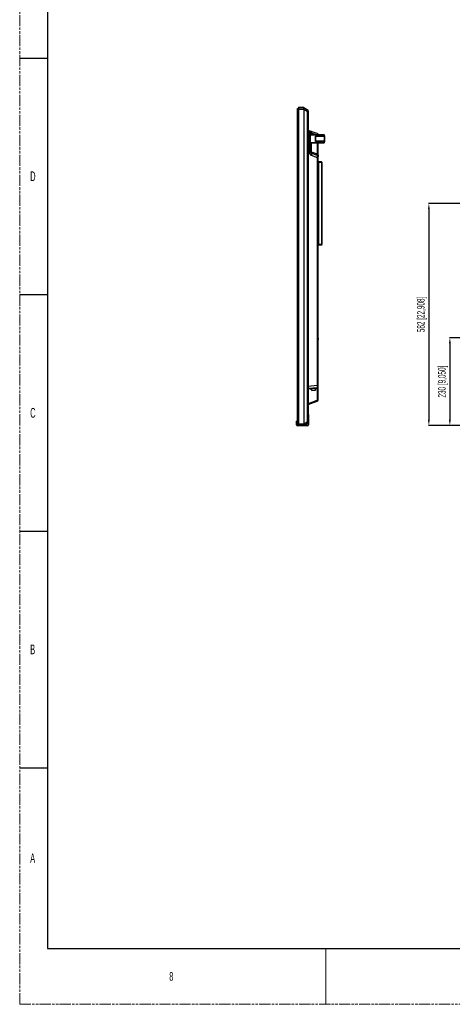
# Model space of a CAD drawing. Header units: millimetres. Extents: x -9020 to -2602, y 1105 to 6065.
# Tile 1 of 80: x -9020 to -7886, y 1105 to 3686. Entities that reach past the tile are written whole.
import ezdxf

# ---------------------------------------------------------------- set-up
doc = ezdxf.new("R2010")
doc.units = ezdxf.units.MM
doc.header["$LTSCALE"] = 65.395
doc.header["$PDSIZE"] = 0.05
doc.linetypes.add('PHANTOM', pattern=[0.8, 0.45, -0.05, 0.1, -0.05, 0.1, -0.05])
doc.layers.get('0').update_dxf_attribs({"linetype": 'CONTINUOUS'})
doc.layers.get('Defpoints').update_dxf_attribs({"linetype": 'CONTINUOUS'})
doc.styles.get("Standard").update_dxf_attribs({"font": 'GOTHIC.TTF', "width": 0.5})
doc.dimstyles.new('ISO-25', dxfattribs={"dimtxt": 2.5, "dimasz": 2.5, "dimexe": 1.25, "dimexo": 0.625, "dimtad": 1, "dimtxsty": 'STANDARD', "dimcen": 2.5, "dimadec": 0, "dimazin": 0, "dimtfac": 1, "dimtmove": 0, "dimatfit": 3, "dimfxl": 1, "dimarcsym": 0})

# ---------------------------------------------------------------- blocks, each defined once
blk = doc.blocks.new('*D15')
at = {"color": 3, "lineweight": -2}
for p, q in [((-6472.3, 2852.4), (-7894, 2852.4)), ((-7892.8, 2837.4), (-7892.8, 2637.5)), ((-6472.3, 2622.5), (-7894, 2622.5))]:
    blk.add_line(p, q, dxfattribs=at)
at = {"color": 3}
for points in [[(-7890.3, 2837.4), (-7895.3, 2837.4), (-7892.8, 2852.4)], [(-7895.3, 2637.5), (-7890.3, 2637.5), (-7892.8, 2622.5)]]:
    blk.add_solid(points, dxfattribs=at)
at = {"layer": 'Defpoints', "color": 0}
for p in [(-6471.7, 2852.4), (-7892.8, 2622.5), (-6471.7, 2622.5)]:
    blk.add_point(p, dxfattribs=at)
at = {"color": 2, "insert": (-7910.7, 2737.4), "char_height": 20, "attachment_point": 5, "rotation": 90}
blk.add_mtext('230 [9,050]', dxfattribs=at)
blk = doc.blocks.new('*D17')
at = {"color": 3, "lineweight": -2}
for p, q in [((-6463.8, 3204.4), (-7949.2, 3204.4)), ((-7947.9, 3189.4), (-7947.9, 2637.5)), ((-6463.8, 2622.5), (-7949.2, 2622.5))]:
    blk.add_line(p, q, dxfattribs=at)
at = {"color": 3}
for points in [[(-7945.4, 3189.4), (-7950.4, 3189.4), (-7947.9, 3204.4)], [(-7950.4, 2637.5), (-7945.4, 2637.5), (-7947.9, 2622.5)]]:
    blk.add_solid(points, dxfattribs=at)
at = {"layer": 'Defpoints', "color": 0}
for p in [(-6463.2, 3204.4), (-7947.9, 2622.5), (-6463.2, 2622.5)]:
    blk.add_point(p, dxfattribs=at)
at = {"color": 2, "insert": (-7965.9, 2913.4), "char_height": 20, "attachment_point": 5, "rotation": 90}
blk.add_mtext('582 [22,908]', dxfattribs=at)

msp = doc.modelspace()

# ---------------------------------------------------------------- linework, layer by layer
at = {"color": 7, "linetype": 'PHANTOM', "lineweight": 0}
for q in [(-9020.26, 6065.25), (-2601.55, 1105.34)]:
    msp.add_line((-9020.26, 1105.34), q, dxfattribs=at)
msp.add_line((-8947.32, 5919.37), (-8947.32, 1251.22))
at = {"color": 7, "linetype": 'Continuous'}
for p, q in [((-9020.26, 3585.3), (-8947.32, 3585.3)), ((-8292.37, 2625.55), (-8292.37, 3452.97)), ((-8292.37, 3450.57), (-8290.37, 3450.57)), ((-8291.77, 2624.95), (-8291.77, 3453.57)), ((-8291.77, 3453.57), (-8290.37, 3453.57)), ((-8290.37, 2623.98), (-8290.37, 3454.52)), ((-8290.37, 3452.02), (-8275.77, 3452.02)), ((-8288.87, 2622.48), (-8288.87, 3456.02)), ((-8275.77, 3456.02), (-8288.87, 3456.02)), ((-8288.87, 3451.52), (-8275.77, 3451.52)), ((-8275.77, 3452.02), (-8275.77, 3456.02)), ((-8275.77, 3455.82), (-8266.47, 3450.45)), ((-8275.77, 3452.02), (-8275.77, 3451.92)), ((-8275.77, 3451.92), (-8275.77, 2626.58)), ((-8275.77, 3451.92), (-8266.47, 3446.55)), ((-8266.47, 3446.55), (-8266.47, 2631.95)), ((-8264.47, 3446.55), (-8266.47, 3446.55)), ((-8264.47, 3446.99), (-8264.47, 2631.95)), ((-8264.47, 3392.25), (-8263.81, 3392.25)), ((-8240.4, 3387.49), (-8263.81, 3396.01)), ((-8263.81, 2724.9), (-8263.81, 3392.25)), ((-8263.81, 3392.25), (-8261.3, 3391.34)), ((-8261.3, 3391.34), (-8261.3, 3339.94)), ((-8261.3, 3391.34), (-8258.67, 3391.34)), ((-8258.67, 3391.34), (-8258.67, 3339.94)), ((-8258.67, 3391.34), (-8256.04, 3389.42)), ((-8258.67, 3386.25), (-8223.3, 3385.02)), ((-8258.67, 3384.26), (-8237.8, 3383.53)), ((-8256.04, 3389.42), (-8256.04, 3386.16)), ((-8256.04, 3389.42), (-8246.13, 3385.82)), ((-8244.68, 3381.09), (-8237.8, 3381.21)), ((-8244.68, 3366.43), (-8244.68, 3381.09)), ((-8237.8, 3381.21), (-8237.8, 3383.53)), ((-8237.8, 3383.53), (-8221.37, 3383.02)), ((-8237.8, 3381.21), (-8221.67, 3381.48)), ((-8223.5, 3383.09), (-8223.28, 3383.08)), ((-8222.6, 3381.46), (-8221.85, 3381.48)), ((-8222.07, 3383.04), (-8221.94, 3383.04)), ((-8221.85, 3381.48), (-8221.67, 3381.48)), ((-8221.53, 3383.02), (-8221.38, 3383.02)), ((-8221.38, 3383.02), (-8221.37, 3383.02)), ((-8221.37, 3364.5), (-8221.37, 3383.02)), ((-8237.8, 3363.99), (-8258.67, 3363.26)), ((-8223.3, 3362.5), (-8258.67, 3361.27)), ((-8256.04, 3361.36), (-8256.04, 3339.94)), ((-8237.8, 3366.31), (-8244.68, 3366.43)), ((-8243.77, 3380.11), (-8222.63, 3380.48)), ((-8243.77, 3367.41), (-8243.77, 3380.11)), ((-8222.31, 3379.49), (-8243.77, 3379.11)), ((-8222.31, 3368.03), (-8243.77, 3368.41)), ((-8222.63, 3367.04), (-8243.77, 3367.41)), ((-8240.4, 3361.91), (-8240.4, 3334.25)), ((-8237.8, 3363.99), (-8237.8, 3366.31)), ((-8221.67, 3366.04), (-8237.8, 3366.31)), ((-8221.37, 3364.5), (-8237.8, 3363.99)), ((-8237.77, 2689.77), (-8237.77, 3362)), ((-8222.31, 3379.49), (-8222.31, 3368.03)), ((-8221.4, 3379.49), (-8222.31, 3379.49)), ((-8221.4, 3368.03), (-8222.31, 3368.03)), ((-8221.4, 3379.49), (-8221.4, 3368.03)), ((-8256.04, 3339.94), (-8261.3, 3339.94)), ((-8256.04, 3339.94), (-8240.4, 3334.25)), ((-8240.4, 3330.49), (-8256.04, 3336.18)), ((-8256.04, 3330.54), (-8240.4, 3324.85)), ((-8240.4, 3324.85), (-8240.4, 2726.95)), ((-8240.38, 3324.85), (-8240.4, 3324.85)), ((-8237.77, 3324.85), (-8240.4, 3324.85)), ((-8240.35, 3324.85), (-8240.38, 3324.85)), ((-8238.84, 3324.85), (-8240.35, 3324.85)), ((-8237.77, 3324.85), (-8238.5, 3324.85)), ((-8237.82, 3327.37), (-8237.82, 3327.36)), ((-8237.82, 3327.37), (-8237.82, 3327.35)), ((-8237.82, 3327.36), (-8237.82, 3327.35)), ((-8237.78, 3327.36), (-8237.78, 3327.35)), ((-8237.78, 3327.36), (-8237.78, 3327.35)), ((-8237.78, 3327.05), (-8237.78, 3327.03)), ((-8237.77, 3326.73), (-8237.77, 3326.73)), ((-8237.77, 3326.73), (-8237.77, 3326.73)), ((-8229.37, 3312), (-8237.77, 3312)), ((-8236.97, 3312.35), (-8236.97, 3313.35)), ((-8229.37, 3313.35), (-8236.97, 3313.35)), ((-8236.97, 3312), (-8236.97, 3096.7)), ((-8229.37, 3312.35), (-8229.37, 3313.35)), ((-8229.37, 3312), (-8229.37, 3096.7)), ((-8227.37, 3097.35), (-8227.37, 3311.35)), ((-8229.37, 3096.7), (-8237.77, 3096.7)), ((-8236.97, 3096.35), (-8236.97, 3095.35)), ((-8229.37, 3095.35), (-8236.97, 3095.35)), ((-8229.37, 3096.35), (-8229.37, 3095.35)), ((-9020.26, 2965.31), (-8947.32, 2965.31)), ((-8237.77, 2851.1), (-8237.67, 2851.1)), ((-8237.77, 2850.35), (-8237.67, 2850.35)), ((-8237.77, 2848.85), (-8237.67, 2848.85)), ((-8237.77, 2848.1), (-8237.67, 2848.1)), ((-8237.67, 2851.1), (-8237.67, 2848.1)), ((-8263.81, 2724.9), (-8264.47, 2724.9)), ((-8263.89, 2683.35), (-8263.89, 2718.85)), ((-8240.4, 2726.95), (-8263.81, 2724.9)), ((-8263.8, 2721.68), (-8263.8, 2721.79)), ((-8263.66, 2718.97), (-8263.65, 2718.97)), ((-8263.55, 2719.02), (-8263.58, 2719.02)), ((-8241.42, 2721.02), (-8263.56, 2719.08)), ((-8257.96, 2719.57), (-8257.83, 2718.08)), ((-8242.88, 2719.38), (-8257.83, 2718.08)), ((-8243.34, 2718.84), (-8257.29, 2717.62)), ((-8256.79, 2717.66), (-8256.96, 2719.66)), ((-8254.95, 2714.5), (-8255.24, 2717.8)), ((-8254.41, 2714.05), (-8254.75, 2717.84)), ((-8254.42, 2714.13), (-8245.55, 2714.9)), ((-8254.41, 2714.05), (-8245.55, 2714.82)), ((-8245.88, 2718.62), (-8245.55, 2714.82)), ((-8245.38, 2718.66), (-8245.09, 2715.37)), ((-8243.84, 2718.8), (-8244.01, 2720.79)), ((-8243.01, 2720.88), (-8242.88, 2719.38)), ((-8237.77, 2726.95), (-8240.4, 2726.95)), ((-8239.84, 2689.77), (-8239.84, 2721.5)), ((-8263.81, 2677.49), (-8240.4, 2686.01)), ((-8263.34, 2680.16), (-8240.82, 2688.36)), ((-8239.84, 2689.77), (-8237.77, 2689.77)), ((-8263.89, 2683.35), (-8264.47, 2683.35)), ((-8293.57, 2633.63), (-8295.07, 2633.63)), ((-8295.07, 2624.23), (-8295.07, 2633.63)), ((-8262.97, 2651.33), (-8264.47, 2651.33)), ((-8262.97, 2648.33), (-8264.47, 2648.33)), ((-8262.97, 2651.33), (-8262.97, 2624.23)), ((-8293.57, 2630.63), (-8295.07, 2630.63)), ((-8295.07, 2624.23), (-8293.57, 2624.23)), ((-8292.37, 2627.95), (-8290.37, 2627.95)), ((-8292.07, 2621.23), (-8292.07, 2622.73)), ((-8265.97, 2621.23), (-8292.07, 2621.23)), ((-8291.77, 2624.95), (-8290.37, 2624.95)), ((-8290.37, 2626.48), (-8275.77, 2626.48)), ((-8288.87, 2626.98), (-8275.77, 2626.98)), ((-8275.77, 2622.48), (-8288.87, 2622.48)), ((-8275.77, 2626.58), (-8266.47, 2631.95)), ((-8275.77, 2622.68), (-8266.47, 2628.05)), ((-8275.77, 2626.58), (-8275.77, 2626.48)), ((-8275.77, 2622.48), (-8275.77, 2626.48)), ((-8264.47, 2631.95), (-8266.47, 2631.95)), ((-8265.97, 2621.23), (-8265.97, 2622.73)), ((-8264.47, 2624.23), (-8262.97, 2624.23)), ((-9020.26, 2345.32), (-8947.32, 2345.32)), ((-9020.26, 1725.33), (-8947.32, 1725.33)), ((-8947.32, 1251.22), (-2674.49, 1251.22))]:
    msp.add_line(p, q, dxfattribs=at)
at = {"color": 3, "linetype": 'Continuous'}
for p, q in [((-8229.37, 3312.35), (-8236.97, 3312.35)), ((-8229.37, 3096.35), (-8236.97, 3096.35)), ((-8293.57, 2624.23), (-8293.57, 2633.63)), ((-8289.7, 2622.73), (-8292.07, 2622.73)), ((-8265.97, 2622.73), (-8275.68, 2622.73)), ((-8264.47, 2631.95), (-8264.47, 2624.23))]:
    msp.add_line(p, q, dxfattribs=at)
at = {"color": 7, "linetype": 'Continuous', "lineweight": 0}
msp.add_line((-8217.92, 1251.22), (-8217.92, 1105.34), dxfattribs=at)
at = {"color": 7, "linetype": 'Continuous'}
for points in [[(-8228.12, 3381.37), (-8227.76, 3381.38), (-8227.4, 3381.38)], [(-8227.05, 3381.39), (-8226.7, 3381.4), (-8226.35, 3381.4), (-8225.64, 3381.41)], [(-8225.64, 3381.41), (-8225.29, 3381.42), (-8224.93, 3381.43)], [(-8224.58, 3381.43), (-8224.23, 3381.44), (-8223.88, 3381.44)], [(-8223.55, 3381.45), (-8223.22, 3381.45), (-8222.9, 3381.46)], [(-8222.88, 3383.07), (-8222.69, 3383.06), (-8222.52, 3383.06), (-8222.36, 3383.05), (-8222.21, 3383.05)], [(-8237.78, 3327.05), (-8237.78, 3327.04), (-8237.78, 3327.03)], [(-8264.47, 2717.4), (-8264.47, 2717.43), (-8264.47, 2717.47), (-8264.47, 2717.52), (-8264.46, 2717.56), (-8264.46, 2717.61), (-8264.46, 2717.65), (-8264.45, 2717.7), (-8264.44, 2717.75), (-8264.44, 2717.8), (-8264.43, 2717.84), (-8264.42, 2717.89), (-8264.41, 2717.94), (-8264.4, 2717.99), (-8264.38, 2718.03), (-8264.37, 2718.08)], [(-8264.37, 2718.08), (-8264.36, 2718.12), (-8264.34, 2718.16), (-8264.33, 2718.21), (-8264.31, 2718.25), (-8264.3, 2718.28), (-8264.28, 2718.32), (-8264.26, 2718.36), (-8264.25, 2718.39), (-8264.23, 2718.43), (-8264.21, 2718.46), (-8264.2, 2718.49), (-8264.18, 2718.52), (-8264.16, 2718.54), (-8264.15, 2718.57), (-8264.13, 2718.6), (-8264.11, 2718.62), (-8264.1, 2718.64), (-8264.08, 2718.66), (-8264.06, 2718.69), (-8264.04, 2718.71), (-8264.03, 2718.73), (-8264.01, 2718.74), (-8263.99, 2718.76), (-8263.98, 2718.78), (-8263.96, 2718.79), (-8263.94, 2718.81), (-8263.92, 2718.82), (-8263.91, 2718.84), (-8263.89, 2718.85), (-8263.87, 2718.86), (-8263.86, 2718.88), (-8263.84, 2718.89), (-8263.82, 2718.9), (-8263.8, 2718.91), (-8263.79, 2718.92), (-8263.77, 2718.93), (-8263.75, 2718.93), (-8263.73, 2718.94), (-8263.71, 2718.95), (-8263.69, 2718.96), (-8263.68, 2718.96), (-8263.66, 2718.97)], [(-8263.65, 2718.97), (-8263.64, 2718.98), (-8263.62, 2718.98), (-8263.59, 2718.99), (-8263.57, 2718.99), (-8263.54, 2719), (-8263.52, 2719), (-8263.52, 2719)], [(-8263.52, 2719), (-8263.2, 2719.04), (-8262.82, 2719.09), (-8262.43, 2719.14), (-8262.04, 2719.19), (-8261.66, 2719.23), (-8261.27, 2719.27), (-8260.88, 2719.31), (-8260.49, 2719.35), (-8260.17, 2719.38)]]:
    msp.add_lwpolyline(points, dxfattribs=at)
for centre, radius, start, end in [((-8291.77, 3452.97), 0.6, 90, 180), ((-8288.87, 3454.52), 1.5, 90, 180), ((-8268.47, 3446.99), 4, 0, 60), ((-8263.47, 3396.95), 1, 180, 250), ((-8203.81, 3396.46), 60.15, 183.14975, 184.01466), ((-8262.67, 3391.34), 4, 0, 70), ((-8267.12, 3392.99), 11.64, 342.16482, 346.27359), ((-8241.77, 3383.73), 4, 26.8595, 70), ((-8223.37, 3383.02), 2, 0, 88), ((-8223.37, 3364.5), 2, 272, 0), ((-8254.67, 3339.94), 4, 180, 250), ((-8241.77, 3326.73), 4, 0, 70), ((-8241.77, 3326.73), 4, 6.95909, 8.8295), ((-8241.77, 3326.73), 4, 4.55213, 6.50026), ((-8253.74, 3326.73), 15.97, 359.99906, 2.23077), ((-8241.77, 3326.73), 4, 2.53816, 4.21799), ((-8241.77, 3326.73), 4, 0.00213, 1.99858), ((-8236.97, 3314.35), 1, 216.84677, 270), ((-8229.37, 3311.35), 2, 0, 90), ((-8229.37, 3097.35), 2, 270, 0), ((-8236.97, 3094.35), 1, 90, 143.15323), ((-8263.47, 2718.08), 1, 95, 180), ((-8262.16, 2717.56), 2.29, 165.20322, 168.39565), ((-8263.41, 2718.07), 0.961, 100.11168, 108.33722), ((-8251.77, 2623.26), 96.49, 94.9965, 97.01269), ((-8257.33, 2718.12), 0.5, 185, 275), ((-8254.46, 2714.55), 0.5, 185.00388, 268.99705), ((-8254.46, 2714.54), 0.498, 268.96354, 274.98715), ((-8245.59, 2715.32), 0.502, 275.04001, 286.99053), ((-8245.59, 2715.32), 0.5, 286.99953, 4.9993), ((-8245.44, 2715.33), 0.354, 359.02922, 4.98828), ((-8243.38, 2719.34), 0.5, 275, 5), ((-8241.77, 2725), 4, 275, 0), ((-8241.34, 2689.77), 1.5, 290, 360), ((-8241.77, 2689.77), 4, 290, 0), ((-8263.47, 2676.55), 1, 110, 180), ((-8254.39, 2683.35), 9.5, 179.99999, 199.57138), ((-8286.36, 2743.81), 67.69, 289.44414, 289.88187), ((-8292.07, 2624.23), 3, 180, 270), ((-8291.77, 2625.55), 0.6, 180, 270), ((-8288.87, 2623.98), 1.5, 180, 270), ((-8268.47, 2631.51), 4, 300, 0), ((-8265.97, 2624.23), 3, 270, 0)]:
    msp.add_arc(centre, radius, start, end, dxfattribs=at)
at = {"color": 3, "linetype": 'Continuous'}
for centre, radius, start, end in [((-8236.97, 3314.35), 2, 246.4174, 270), ((-8229.37, 3311.35), 1, 27.18515, 90), ((-8229.37, 3097.35), 1, 270, 332.81485), ((-8236.97, 3094.35), 2, 90, 113.5826), ((-8292.07, 2624.23), 1.5, 180, 270), ((-8265.97, 2624.23), 1.5, 270, 0)]:
    msp.add_arc(centre, radius, start, end, dxfattribs=at)
at = {"color": 7, "linetype": 'Continuous'}
for points, knots in [([(-8266.47, 3450.45), (-8266.38, 3450.4), (-8266.22, 3450.25), (-8266.05, 3449.93), (-8265.96, 3449.52), (-8265.93, 3449.03), (-8265.97, 3448.48), (-8266.11, 3447.63), (-8266.31, 3446.99), (-8266.47, 3446.55)], [0, 0, 0, 0, 0.0735767, 0.157972, 0.2584027, 0.3766653, 0.5123038, 0.6634324, 1, 1, 1, 1]), ([(-8263.87, 3393.16), (-8263.89, 3393.55), (-8263.91, 3394.11), (-8263.93, 3394.82), (-8263.93, 3395.19), (-8263.92, 3395.45), (-8263.91, 3395.61), (-8263.9, 3395.74), (-8263.89, 3395.84), (-8263.87, 3395.92), (-8263.86, 3395.97), (-8263.84, 3396), (-8263.83, 3396.01), (-8263.82, 3396.01), (-8263.81, 3396.01)], [0, 0, 0, 0, 0.4092565, 0.5859736, 0.7351227, 0.7977384, 0.8518016, 0.8970821, 0.9335175, 0.9612228, 0.9805476, 0.9873243, 0.9924627, 1, 1, 1, 1]), ([(-8261.3, 3395.1), (-8261.23, 3395.07), (-8261.12, 3394.99), (-8261.02, 3394.84), (-8260.92, 3394.63), (-8260.85, 3394.29), (-8260.83, 3393.83), (-8260.86, 3393.28), (-8260.95, 3392.66), (-8261.1, 3392.01), (-8261.23, 3391.56), (-8261.3, 3391.34)], [0, 0, 0, 0, 0.0613381, 0.0968664, 0.1370701, 0.2335075, 0.3523128, 0.4919808, 0.649376, 0.8203298, 1, 1, 1, 1]), ([(-8255.81, 3390.23), (-8255.72, 3390.58), (-8255.62, 3391.11), (-8255.57, 3391.78), (-8255.58, 3392.2), (-8255.62, 3392.56), (-8255.71, 3392.85), (-8255.85, 3393.07), (-8255.97, 3393.16), (-8256.04, 3393.18)], [0, 0, 0, 0, 0.3542245, 0.5091636, 0.645501, 0.7615298, 0.8570228, 0.9342918, 1, 1, 1, 1]), ([(-8243.77, 3380.11), (-8243.77, 3380.12), (-8243.78, 3380.13), (-8243.8, 3380.16), (-8243.83, 3380.2), (-8243.88, 3380.26), (-8243.97, 3380.36), (-8244.09, 3380.49), (-8244.22, 3380.63), (-8244.42, 3380.83), (-8244.58, 3380.99), (-8244.68, 3381.09)], [0, 0, 0, 0, 0.0127184, 0.0372221, 0.0725276, 0.117283, 0.2291768, 0.3627216, 0.5107533, 0.6685566, 1, 1, 1, 1]), ([(-8240.4, 3387.49), (-8240.35, 3387.47), (-8240.26, 3387.42), (-8240.14, 3387.28), (-8240.06, 3387.1), (-8239.96, 3386.78), (-8239.92, 3386.27), (-8239.95, 3385.84), (-8239.98, 3385.6)], [0, 0, 0, 0, 0.0752216, 0.1584845, 0.2555023, 0.3693515, 0.6506723, 1, 1, 1, 1]), ([(-8237.91, 3385.53), (-8237.89, 3385.53), (-8237.86, 3385.46), (-8237.84, 3385.36), (-8237.82, 3385.17), (-8237.8, 3384.92), (-8237.79, 3384.62), (-8237.78, 3384.15), (-8237.79, 3383.78), (-8237.8, 3383.53)], [0, 0, 0, 0, 0.025373, 0.0838727, 0.1763901, 0.3000224, 0.4501608, 0.621268, 1, 1, 1, 1]), ([(-8237.8, 3381.21), (-8237.8, 3381.09), (-8237.8, 3380.85), (-8237.81, 3380.57), (-8237.82, 3380.39), (-8237.84, 3380.3), (-8237.85, 3380.25), (-8237.86, 3380.21), (-8237.87, 3380.21)], [0, 0, 0, 0, 0.3785929, 0.6999263, 0.8234857, 0.9161247, 0.9746097, 1, 1, 1, 1]), ([(-8221.67, 3381.48), (-8221.67, 3381.35), (-8221.72, 3381.09), (-8221.93, 3380.76), (-8222.25, 3380.54), (-8222.51, 3380.48), (-8222.63, 3380.48)], [0, 0, 0, 0, 0.251921, 0.5027035, 0.7519079, 1, 1, 1, 1]), ([(-8221.67, 3381.48), (-8221.6, 3381.48), (-8221.53, 3381.34), (-8221.49, 3381.15), (-8221.45, 3380.91), (-8221.43, 3380.61), (-8221.41, 3380.13), (-8221.4, 3379.75), (-8221.4, 3379.49)], [0, 0, 0, 0, 0.0914362, 0.1789576, 0.29704, 0.4436141, 0.6142624, 1, 1, 1, 1]), ([(-8243.77, 3367.41), (-8243.77, 3367.4), (-8243.78, 3367.39), (-8243.8, 3367.36), (-8243.83, 3367.32), (-8243.88, 3367.26), (-8243.97, 3367.16), (-8244.09, 3367.03), (-8244.22, 3366.89), (-8244.42, 3366.69), (-8244.58, 3366.53), (-8244.68, 3366.43)], [0, 0, 0, 0, 0.0127184, 0.0372221, 0.0725276, 0.117283, 0.2291768, 0.3627216, 0.5107533, 0.6685566, 1, 1, 1, 1]), ([(-8237.91, 3361.99), (-8237.89, 3361.99), (-8237.86, 3362.06), (-8237.84, 3362.16), (-8237.82, 3362.35), (-8237.8, 3362.6), (-8237.79, 3362.9), (-8237.78, 3363.37), (-8237.79, 3363.74), (-8237.8, 3363.99)], [0, 0, 0, 0, 0.025373, 0.0838727, 0.1763901, 0.3000224, 0.4501608, 0.621268, 1, 1, 1, 1]), ([(-8237.8, 3366.31), (-8237.8, 3366.44), (-8237.8, 3366.67), (-8237.81, 3366.95), (-8237.82, 3367.13), (-8237.84, 3367.22), (-8237.85, 3367.27), (-8237.86, 3367.31), (-8237.87, 3367.31)], [0, 0, 0, 0, 0.3785929, 0.6999263, 0.8234857, 0.9161247, 0.9746097, 1, 1, 1, 1]), ([(-8222.63, 3380.48), (-8222.61, 3380.48), (-8222.55, 3380.47), (-8222.48, 3380.41), (-8222.42, 3380.32), (-8222.36, 3380.15), (-8222.32, 3379.86), (-8222.31, 3379.62), (-8222.31, 3379.49)], [0, 0, 0, 0, 0.071496, 0.1473376, 0.2386495, 0.3521662, 0.6465817, 1, 1, 1, 1]), ([(-8222.31, 3368.03), (-8222.31, 3367.9), (-8222.32, 3367.66), (-8222.36, 3367.37), (-8222.42, 3367.2), (-8222.48, 3367.11), (-8222.55, 3367.05), (-8222.61, 3367.04), (-8222.63, 3367.04)], [0, 0, 0, 0, 0.3534688, 0.6479861, 0.7615011, 0.8527596, 0.9285837, 1, 1, 1, 1]), ([(-8221.67, 3366.04), (-8221.67, 3366.17), (-8221.72, 3366.43), (-8221.93, 3366.76), (-8222.25, 3366.98), (-8222.51, 3367.04), (-8222.63, 3367.04)], [0, 0, 0, 0, 0.251921, 0.5027037, 0.7519081, 1, 1, 1, 1]), ([(-8221.4, 3368.03), (-8221.4, 3367.77), (-8221.41, 3367.39), (-8221.43, 3366.91), (-8221.45, 3366.61), (-8221.49, 3366.37), (-8221.53, 3366.18), (-8221.6, 3366.04), (-8221.67, 3366.04)], [0, 0, 0, 0, 0.3858109, 0.5565006, 0.7031309, 0.8211905, 0.9086476, 1, 1, 1, 1]), ([(-8261.3, 3339.94), (-8261.3, 3339.46), (-8261.26, 3338.49), (-8260.96, 3336.58), (-8260.29, 3334.75), (-8259.29, 3333.13), (-8258.38, 3332.04), (-8257.3, 3331.14), (-8256.47, 3330.7), (-8256.04, 3330.54)], [0, 0, 0, 0, 0.127476, 0.2547368, 0.5070782, 0.6322451, 0.7562672, 0.8789079, 1, 1, 1, 1]), ([(-8256.04, 3336.18), (-8256.11, 3336.21), (-8256.22, 3336.29), (-8256.32, 3336.44), (-8256.41, 3336.65), (-8256.49, 3336.98), (-8256.51, 3337.45), (-8256.48, 3338), (-8256.38, 3338.61), (-8256.24, 3339.27), (-8256.11, 3339.71), (-8256.04, 3339.94)], [0, 0, 0, 0, 0.0613381, 0.0968664, 0.1370701, 0.2335075, 0.3523128, 0.4919808, 0.649376, 0.8203298, 1, 1, 1, 1]), ([(-8256.04, 3336.18), (-8255.98, 3336.16), (-8255.87, 3336.1), (-8255.73, 3335.97), (-8255.61, 3335.79), (-8255.47, 3335.48), (-8255.37, 3334.98), (-8255.33, 3334.27), (-8255.38, 3333.45), (-8255.52, 3332.53), (-8255.74, 3331.55), (-8255.93, 3330.88), (-8256.04, 3330.54)], [0, 0, 0, 0, 0.0299194, 0.0618321, 0.0973415, 0.1375241, 0.2339108, 0.3526536, 0.4922482, 0.6495604, 0.8204243, 1, 1, 1, 1]), ([(-8240.4, 3330.49), (-8240.48, 3330.52), (-8240.58, 3330.6), (-8240.68, 3330.75), (-8240.78, 3330.96), (-8240.85, 3331.29), (-8240.87, 3331.76), (-8240.84, 3332.31), (-8240.75, 3332.92), (-8240.6, 3333.58), (-8240.47, 3334.02), (-8240.4, 3334.25)], [0, 0, 0, 0, 0.0613381, 0.0968663, 0.1370701, 0.2335074, 0.3523128, 0.4919808, 0.6493759, 0.8203298, 1, 1, 1, 1]), ([(-8240.4, 3334.25), (-8240.14, 3334.06), (-8239.67, 3333.59), (-8239.13, 3332.79), (-8238.71, 3331.93), (-8238.28, 3330.75), (-8237.93, 3329.23), (-8237.81, 3327.99), (-8237.78, 3327.36)], [0, 0, 0, 0, 0.1296473, 0.2566814, 0.3821495, 0.5066493, 0.7538335, 1, 1, 1, 1]), ([(-8240.4, 3324.85), (-8240.33, 3325.2), (-8240.2, 3325.89), (-8240.05, 3326.9), (-8239.96, 3327.83), (-8239.93, 3328.66), (-8239.95, 3329.36), (-8240.02, 3329.84), (-8240.12, 3330.15), (-8240.19, 3330.31), (-8240.29, 3330.43), (-8240.36, 3330.48), (-8240.4, 3330.49)], [0, 0, 0, 0, 0.1856583, 0.3629964, 0.5263589, 0.670607, 0.7914714, 0.886027, 0.9231713, 0.9538467, 0.978881, 1, 1, 1, 1]), ([(-8229.37, 3312), (-8229.29, 3311.98), (-8229, 3311.92), (-8228.7, 3311.86), (-8228.48, 3311.81)], [0, 0, 0, 0, 0.2581372, 1, 1, 1, 1]), ([(-8228.48, 3311.81), (-8228.33, 3311.77), (-8228.11, 3311.72), (-8227.84, 3311.64), (-8227.68, 3311.58), (-8227.55, 3311.53), (-8227.44, 3311.47), (-8227.37, 3311.4), (-8227.37, 3311.35)], [0, 0, 0, 0, 0.3822137, 0.5445607, 0.6840802, 0.798922, 0.8883952, 1, 1, 1, 1]), ([(-8229.37, 3096.7), (-8229.29, 3096.72), (-8229, 3096.78), (-8228.7, 3096.84), (-8228.48, 3096.89)], [0, 0, 0, 0, 0.2581372, 1, 1, 1, 1]), ([(-8228.48, 3096.89), (-8228.33, 3096.93), (-8228.11, 3096.98), (-8227.84, 3097.06), (-8227.68, 3097.12), (-8227.55, 3097.17), (-8227.44, 3097.23), (-8227.37, 3097.3), (-8227.37, 3097.35)], [0, 0, 0, 0, 0.3822137, 0.5445607, 0.6840802, 0.798922, 0.8883952, 1, 1, 1, 1]), ([(-8264.41, 2718.02), (-8264.42, 2717.97), (-8264.46, 2717.77), (-8264.47, 2717.56), (-8264.47, 2717.4)], [0, 0, 0, 0, 0.2392253, 1, 1, 1, 1]), ([(-8263.71, 2718.98), (-8263.81, 2718.95), (-8263.99, 2718.85), (-8264.17, 2718.64), (-8264.3, 2718.4), (-8264.36, 2718.23), (-8264.38, 2718.14)], [0, 0, 0, 0, 0.2773865, 0.5221075, 0.7588354, 1, 1, 1, 1]), ([(-8263.8, 2721.79), (-8263.81, 2722.03), (-8263.82, 2723.07), (-8263.82, 2724.1), (-8263.81, 2724.9)], [0, 0, 0, 0, 0.230306, 1, 1, 1, 1]), ([(-8263.56, 2719.08), (-8263.57, 2719.08), (-8263.6, 2719.12), (-8263.62, 2719.17), (-8263.64, 2719.25), (-8263.65, 2719.34), (-8263.68, 2719.51), (-8263.71, 2719.76), (-8263.74, 2720.14), (-8263.76, 2720.59), (-8263.78, 2721.11), (-8263.79, 2721.48), (-8263.8, 2721.68)], [0, 0, 0, 0, 0.0208204, 0.0413556, 0.0694764, 0.1053675, 0.1491009, 0.2600945, 0.4020692, 0.5739926, 0.774139, 1, 1, 1, 1]), ([(-8263.65, 2718.97), (-8263.65, 2718.97), (-8263.67, 2718.97), (-8263.7, 2718.98), (-8263.71, 2718.98)], [0, 0, 0, 0, 0.227152, 1, 1, 1, 1]), ([(-8263.58, 2719.02), (-8263.58, 2719.03), (-8263.57, 2719.05), (-8263.56, 2719.07), (-8263.56, 2719.08), (-8263.56, 2719.08)], [0, 0, 0, 0, 0.6978941, 0.8916464, 1, 1, 1, 1]), ([(-8263.52, 2719), (-8263.52, 2719), (-8263.54, 2719), (-8263.57, 2719.01), (-8263.58, 2719.02)], [0, 0, 0, 0, 0.230067, 1, 1, 1, 1]), ([(-8254.95, 2714.5), (-8254.95, 2714.45), (-8254.91, 2714.34), (-8254.74, 2714.16), (-8254.54, 2714.12), (-8254.42, 2714.13)], [0, 0, 0, 0, 0.2316742, 0.4757121, 1, 1, 1, 1]), ([(-8245.09, 2715.33), (-8245.09, 2715.28), (-8245.12, 2715.17), (-8245.26, 2714.98), (-8245.44, 2714.91), (-8245.55, 2714.9)], [0, 0, 0, 0, 0.2318997, 0.4766952, 1, 1, 1, 1]), ([(-8240.4, 2726.95), (-8240.38, 2726.57), (-8240.36, 2725.82), (-8240.38, 2724.72), (-8240.44, 2723.72), (-8240.56, 2722.83), (-8240.69, 2722.19), (-8240.82, 2721.76), (-8240.93, 2721.51), (-8241.04, 2721.31), (-8241.16, 2721.15), (-8241.28, 2721.05), (-8241.38, 2721.02), (-8241.42, 2721.02)], [0, 0, 0, 0, 0.1846771, 0.3620935, 0.5259767, 0.6707248, 0.7917678, 0.8423993, 0.8861385, 0.9230275, 0.9534588, 0.9784397, 1, 1, 1, 1]), ([(-8240.82, 2688.36), (-8240.72, 2688.07), (-8240.59, 2687.65), (-8240.45, 2687.11), (-8240.37, 2686.77), (-8240.33, 2686.51), (-8240.32, 2686.34), (-8240.32, 2686.23), (-8240.33, 2686.15), (-8240.34, 2686.07), (-8240.37, 2686.02), (-8240.4, 2686.01)], [0, 0, 0, 0, 0.3735035, 0.5409347, 0.6877098, 0.8090408, 0.8590175, 0.9014542, 0.9362553, 0.9636303, 1, 1, 1, 1]), ([(-8264.47, 2679.48), (-8264.39, 2679.59), (-8264.21, 2679.8), (-8263.96, 2679.94), (-8263.83, 2679.99)], [0, 0, 0, 0, 0.4900167, 1, 1, 1, 1]), ([(-8263.83, 2679.99), (-8263.78, 2679.84), (-8263.69, 2679.55), (-8263.59, 2679.12), (-8263.52, 2678.71), (-8263.5, 2678.35), (-8263.51, 2678.03), (-8263.56, 2677.78), (-8263.66, 2677.59), (-8263.76, 2677.51), (-8263.81, 2677.49)], [0, 0, 0, 0, 0.1770364, 0.3467709, 0.5040066, 0.6442173, 0.7639395, 0.8614001, 0.9378053, 1, 1, 1, 1]), ([(-8263.34, 2680.16), (-8263.24, 2679.88), (-8263.11, 2679.46), (-8262.96, 2678.92), (-8262.89, 2678.57), (-8262.85, 2678.31), (-8262.84, 2678.14), (-8262.84, 2678.04), (-8262.85, 2677.95), (-8262.86, 2677.88), (-8262.89, 2677.82), (-8262.92, 2677.81)], [0, 0, 0, 0, 0.3735035, 0.5409347, 0.6877098, 0.8090408, 0.8590175, 0.9014542, 0.9362553, 0.9636303, 1, 1, 1, 1]), ([(-8266.47, 2631.95), (-8266.31, 2631.51), (-8266.11, 2630.87), (-8265.97, 2630.02), (-8265.93, 2629.47), (-8265.96, 2628.98), (-8266.05, 2628.57), (-8266.22, 2628.25), (-8266.38, 2628.1), (-8266.47, 2628.05)], [0, 0, 0, 0, 0.3365667, 0.4876952, 0.6233338, 0.7415966, 0.8420275, 0.926423, 1, 1, 1, 1])]:
    msp.add_open_spline(points, degree=3, knots=knots, dxfattribs=at)

# ---------------------------------------------------------------- texts
at = {"color": 7, "linetype": 'Continuous', "lineweight": 0, "attachment_point": 1}
for s, insert, char_height in [('D', (-8992.72, 3288.36), 25.53), ('C', (-8992.72, 2668.37), 25.53), ('B', (-8992.72, 2048.38), 25.53), ('A', (-8992.72, 1501.33), 25.53), ('8', (-8628.21, 1189.94), 22.79)]:
    msp.add_mtext(s, dxfattribs=dict(at, insert=insert, char_height=char_height))

# ---------------------------------------------------------------- dimensions: what is measured, and where the dimension line sits
for base, p1, p2, picture, middle in [((-7947.94, 2622.48), (-6463.18, 3204.35), (-6463.18, 2622.48), '*D17', (-7965.9, 2913.42)), ((-7892.76, 2622.48), (-6471.7, 2852.35), (-6471.7, 2622.48), '*D15', (-7910.72, 2737.42))]:
    dim = msp.add_linear_dim(base=base, p1=p1, p2=p2, angle=90, dimstyle='ISO-25', override={"dimtxt": 20, "dimasz": 15, "dimgap": 5, "dimdec": 0, "dimclrd": 3, "dimclre": 3, "dimclrt": 2, "dimadec": 1, "dimtp": 0.3, "dimtm": 0.3, "dimtofl": 0})
    dim.commit()
    dim.dimension.update_dxf_attribs({"geometry": picture, "text_midpoint": middle})

doc.saveas('drawing.dxf')
